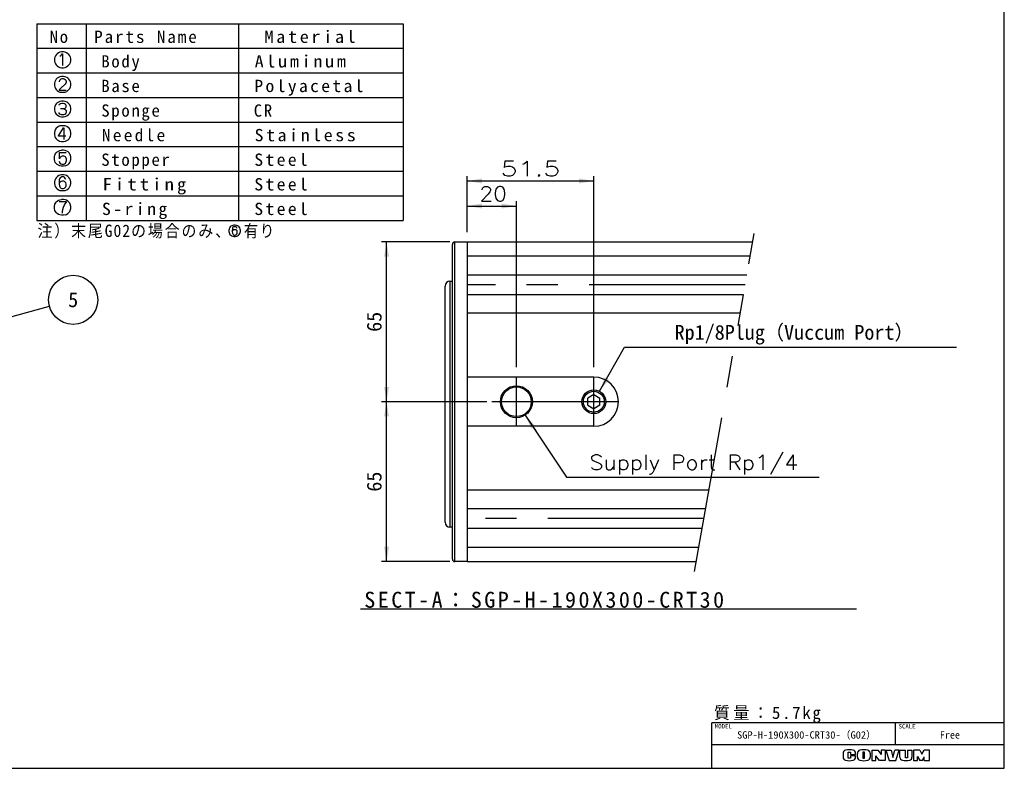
# Model space of a CAD drawing. Extents: x 0 to 400, y 0 to 277.
# Tile 3 of 4: x 200 to 400, y 0 to 152. Entities that reach past the tile are written whole.
import ezdxf
from ezdxf.enums import TextEntityAlignment as Align

# ---------------------------------------------------------------- set-up
doc = ezdxf.new("R2010")
doc.units = 0
doc.linetypes.add('CENTER', pattern=[50.8, 31.75, -6.35, 6.35, -6.35])
doc.linetypes.add('PHANTOM', pattern=[63.5, 31.75, -6.35, 6.35, -6.35, 6.35, -6.35])
doc.layers.get('0').update_dxf_attribs({"linetype": 'CONTINUOUS'})
doc.layers.get('DEFPOINTS').update_dxf_attribs({"linetype": 'CONTINUOUS'})
doc.layers.add('LY_1', color=151, linetype='CONTINUOUS')
doc.styles.add('MX_DIMTXSTY_3', font='txt.sh', dxfattribs={"width": 1.1, "bigfont": 'extfont'})
doc.styles.add('MX_DIMTXSTY_4', font='txt.sh', dxfattribs={"width": 1.35, "bigfont": 'extfont'})
doc.styles.add('MX_NOTE_STANDARD', font='txt.sh', dxfattribs={"bigfont": 'extfont'})
doc.dimstyles.new('MX_DIMSTYLE_P', dxfattribs={"dimtxt": 2.5, "dimasz": 2.5, "dimexe": 1, "dimexo": 1, "dimgap": 1, "dimtad": 1, "dimlfac": 2, "dimdsep": 46, "dimtxsty": 'MX_NOTE_STANDARD', "dimblk1": 'OPEN30', "dimblk2": 'OPEN30', "dimsah": 1, "dimcen": 2.5, "dimadec": 0, "dimazin": 0, "dimtfac": 1, "dimtmove": 0, "dimatfit": 3, "dimldrblk": 'OPEN30', "dimfxl": 1, "dimtzin": 0, "dimarcsym": 0})
doc.dimstyles.new('MXDIMSTYLE', dxfattribs={"dimtxt": 2.5, "dimasz": 2.5, "dimexe": 1, "dimexo": 1, "dimgap": 1, "dimtad": 1, "dimdsep": 46, "dimtxsty": 'MX_NOTE_STANDARD', "dimblk1": 'OPEN30', "dimblk2": 'OPEN30', "dimsah": 1, "dimcen": 2.5, "dimadec": 0, "dimazin": 0, "dimtfac": 1, "dimtmove": 0, "dimatfit": 3, "dimldrblk": 'OPEN30', "dimfxl": 1, "dimtzin": 0, "dimarcsym": 0})

# ---------------------------------------------------------------- blocks, each defined once
blk = doc.blocks.new('$KST8746')
at = {"color": 0, "linetype": 'ByBlock', "lineweight": -2}
for points in [[(0.167257, -0.382301), (0.087611, -0.39823), (0, -0.39823), (-0.079646, -0.382301), (-0.151327, -0.350442), (-0.215044, -0.302655), (-0.262832, -0.246903), (-0.302655, -0.183186), (-0.326549, -0.119469), (-0.350442, 0), (-0.350442, 0.119469), (-0.326549, 0.238938), (-0.302655, 0.302655), (-0.262832, 0.366372), (-0.215044, 0.422124), (-0.151327, 0.469912), (-0.079646, 0.50177), (0, 0.517699)], [(0.167257, -0.382301), (0.238938, -0.350442), (0.302655, -0.302655), (0.350442, -0.246903), (0.390265, -0.183186), (0.414159, -0.119469), (0.438053, 0), (0.438053, 0.119469), (0.414159, 0.238938), (0.390265, 0.302655), (0.350442, 0.366372), (0.302655, 0.422124), (0.238938, 0.469912), (0.167257, 0.50177), (0.087611, 0.517699), (0, 0.517699)], [(0.047788, -0.286726), (0.047788, -0.19115), (0.063717, -0.063717), (0.095575, 0.063717), (0.127434, 0.159292), (0.167257, 0.262832), (0.230973, 0.366372), (0.230973, 0.390265), (-0.119469, 0.390265)]]:
    blk.add_lwpolyline(points, dxfattribs=at)
blk = doc.blocks.new('$KST8744')
at = {"color": 0, "linetype": 'ByBlock', "lineweight": -2}
for points in [[(0.167257, -0.382301), (0.087611, -0.39823), (0, -0.39823), (-0.079646, -0.382301), (-0.159292, -0.350442), (-0.223009, -0.302655), (-0.270796, -0.246903), (-0.310619, -0.183186), (-0.334513, -0.111504), (-0.350442, -0.015929), (-0.350442, 0.135398), (-0.334513, 0.230973), (-0.310619, 0.302655), (-0.270796, 0.366372), (-0.223009, 0.422124), (-0.159292, 0.469912), (-0.079646, 0.50177), (0, 0.517699)], [(0.167257, -0.382301), (0.246903, -0.350442), (0.310619, -0.302655), (0.358407, -0.246903), (0.39823, -0.183186), (0.422124, -0.111504), (0.438053, -0.015929), (0.438053, 0.135398), (0.422124, 0.230973), (0.39823, 0.302655), (0.358407, 0.366372), (0.310619, 0.422124), (0.246903, 0.469912), (0.167257, 0.50177), (0.087611, 0.517699), (0, 0.517699)], [(-0.119469, -0.111504), (-0.10354, -0.175221), (-0.079646, -0.223009), (-0.031858, -0.262832), (0.015929, -0.278761), (0.095575, -0.278761), (0.143363, -0.262832), (0.183186, -0.230973), (0.20708, -0.183186), (0.230973, -0.095575), (0.230973, 0.007965), (0.20708, 0.095575), (0.183186, 0.135398), (0.151327, 0.159292), (0.10354, 0.175221), (0.031858, 0.175221), (-0.015929, 0.159292), (-0.055752, 0.127434), (-0.079646, 0.087611), (-0.10354, 0.023894), (-0.10354, 0.39823), (0.215044, 0.39823)]]:
    blk.add_lwpolyline(points, dxfattribs=at)
blk = doc.blocks.new('$KST8743')
at = {"color": 0, "linetype": 'ByBlock', "lineweight": -2}
for points in [[(-0.087611, 0.50177), (-0.159292, 0.469912), (-0.223009, 0.422124), (-0.270796, 0.366372), (-0.302655, 0.310619), (-0.334513, 0.215044), (-0.350442, 0.127434), (-0.350442, 0), (-0.334513, -0.10354), (-0.310619, -0.175221), (-0.270796, -0.238938), (-0.223009, -0.29469), (-0.159292, -0.350442), (-0.095575, -0.382301), (0, -0.39823), (0.087611, -0.39823), (0.183186, -0.382301), (0.246903, -0.350442), (0.310619, -0.29469), (0.358407, -0.238938), (0.39823, -0.175221), (0.422124, -0.10354), (0.438053, 0), (0.438053, 0.127434), (0.422124, 0.215044), (0.390265, 0.310619), (0.358407, 0.366372), (0.310619, 0.422124), (0.246903, 0.469912), (0.175221, 0.50177), (0.087611, 0.517699), (0, 0.517699), (-0.087611, 0.50177)], [(0.20708, -0.095575), (-0.151327, -0.095575), (-0.151327, -0.071681), (0.095575, 0.39823), (0.10354, 0.39823), (0.10354, -0.278761)]]:
    blk.add_lwpolyline(points, dxfattribs=at)
blk = doc.blocks.new('$KST8742')
at = {"color": 0, "linetype": 'ByBlock', "lineweight": -2}
for points in [[(-0.079646, 0.50177), (-0.159292, 0.461947), (-0.215044, 0.414159), (-0.262832, 0.358407), (-0.302655, 0.29469), (-0.334513, 0.20708), (-0.350442, 0.127434), (-0.350442, 0), (-0.334513, -0.087611), (-0.302655, -0.175221), (-0.262832, -0.238938), (-0.223009, -0.286726), (-0.159292, -0.342478), (-0.079646, -0.382301), (0, -0.39823), (0.087611, -0.39823), (0.167257, -0.382301), (0.246903, -0.342478), (0.310619, -0.286726), (0.350442, -0.238938), (0.390265, -0.175221), (0.422124, -0.087611), (0.438053, 0), (0.438053, 0.127434), (0.422124, 0.20708), (0.390265, 0.29469), (0.350442, 0.358407), (0.302655, 0.414159), (0.246903, 0.461947), (0.167257, 0.50177), (0.087611, 0.517699), (0, 0.517699), (-0.079646, 0.50177)], [(0.111504, 0.071681), (0.159292, 0.047788), (0.199115, 0.007965), (0.223009, -0.055752), (0.223009, -0.135398), (0.20708, -0.19115), (0.175221, -0.230973), (0.143363, -0.254867), (0.087611, -0.278761), (0.007965, -0.278761), (-0.039823, -0.262832), (-0.087611, -0.230973), (-0.111504, -0.19115), (-0.127434, -0.143363)], [(-0.111504, 0.278761), (-0.095575, 0.334513), (-0.055752, 0.374336), (0.007965, 0.39823), (0.079646, 0.39823), (0.135398, 0.374336), (0.183186, 0.334513), (0.20708, 0.270796), (0.20708, 0.19115), (0.19115, 0.135398), (0.151327, 0.095575), (0.10354, 0.071681), (-0.047788, 0.071681)]]:
    blk.add_lwpolyline(points, dxfattribs=at)
blk = doc.blocks.new('$KST8741')
at = {"color": 0, "linetype": 'ByBlock', "lineweight": -2}
for points in [[(-0.079646, 0.50177), (-0.159292, 0.469912), (-0.215044, 0.422124), (-0.262832, 0.366372), (-0.302655, 0.29469), (-0.334513, 0.20708), (-0.350442, 0.127434), (-0.350442, 0), (-0.334513, -0.079646), (-0.302655, -0.175221), (-0.262832, -0.238938), (-0.215044, -0.29469), (-0.159292, -0.342478), (-0.087611, -0.382301), (0, -0.39823), (0.087611, -0.39823), (0.175221, -0.382301), (0.246903, -0.342478), (0.302655, -0.29469), (0.350442, -0.238938), (0.390265, -0.175221), (0.422124, -0.079646), (0.438053, 0), (0.438053, 0.127434), (0.422124, 0.20708), (0.390265, 0.29469), (0.350442, 0.366372), (0.302655, 0.422124), (0.246903, 0.469912), (0.167257, 0.50177), (0.087611, 0.517699), (0, 0.517699), (-0.079646, 0.50177)], [(-0.10354, 0.215044), (-0.087611, 0.302655), (-0.055752, 0.350442), (-0.015929, 0.382301), (0.031858, 0.39823), (0.071681, 0.39823), (0.127434, 0.382301), (0.167257, 0.350442), (0.199115, 0.302655), (0.215044, 0.246903), (0.215044, 0.183186), (0.199115, 0.127434), (0.167257, 0.079646), (-0.055752, -0.175221), (-0.119469, -0.262832), (-0.119469, -0.278761), (0.215044, -0.278761)]]:
    blk.add_lwpolyline(points, dxfattribs=at)
blk = doc.blocks.new('$KST8740')
at = {"color": 0, "linetype": 'ByBlock', "lineweight": -2}
for points in [[(0, 0.517699), (-0.087611, 0.50177), (-0.151327, 0.469912), (-0.215044, 0.414159), (-0.254867, 0.366372), (-0.302655, 0.29469), (-0.334513, 0.20708), (-0.350442, 0.127434), (-0.350442, 0), (-0.334513, -0.087611), (-0.302655, -0.175221), (-0.262832, -0.238938), (-0.215044, -0.29469), (-0.151327, -0.350442), (-0.087611, -0.382301), (0, -0.39823), (0.087611, -0.39823), (0.175221, -0.382301), (0.238938, -0.350442), (0.302655, -0.29469), (0.350442, -0.238938), (0.390265, -0.175221), (0.422124, -0.087611), (0.438053, 0), (0.438053, 0.127434), (0.422124, 0.20708), (0.390265, 0.29469), (0.342478, 0.366372), (0.302655, 0.414159), (0.238938, 0.469912), (0.175221, 0.50177), (0.087611, 0.517699), (0, 0.517699)], [(-0.079646, 0.278761), (-0.039823, 0.310619), (0, 0.358407), (0.031858, 0.39823), (0.047788, 0.39823), (0.047788, -0.278761)]]:
    blk.add_lwpolyline(points, dxfattribs=at)
blk = doc.blocks.new('$KST8745')
at = {"color": 0, "linetype": 'ByBlock', "lineweight": -2}
for points in [[(-0.079646, 0.50177), (-0.143363, 0.477876), (-0.20708, 0.430088), (-0.254867, 0.374336), (-0.302655, 0.29469), (-0.334513, 0.20708), (-0.350442, 0.111504), (-0.350442, 0.007965), (-0.334513, -0.079646), (-0.310619, -0.159292), (-0.270796, -0.230973), (-0.223009, -0.286726), (-0.159292, -0.342478), (-0.079646, -0.382301), (0, -0.39823), (0.087611, -0.39823), (0.167257, -0.382301), (0.246903, -0.342478), (0.310619, -0.286726), (0.358407, -0.230973), (0.39823, -0.159292), (0.422124, -0.079646), (0.438053, 0.007965), (0.438053, 0.111504), (0.422124, 0.20708), (0.390265, 0.29469), (0.342478, 0.374336), (0.29469, 0.430088), (0.230973, 0.477876), (0.167257, 0.50177), (0.087611, 0.517699), (0, 0.517699), (-0.079646, 0.50177)], [(0.20708, 0.246903), (0.19115, 0.29469), (0.159292, 0.350442), (0.135398, 0.374336), (0.087611, 0.39823), (0.007965, 0.39823), (-0.039823, 0.374336), (-0.071681, 0.350442), (-0.095575, 0.29469), (-0.111504, 0.230973), (-0.119469, 0.127434), (-0.119469, -0.015929), (-0.10354, -0.119469), (-0.087611, -0.175221), (-0.063717, -0.223009), (-0.031858, -0.254867), (0.007965, -0.278761), (0.087611, -0.278761), (0.135398, -0.254867), (0.175221, -0.223009), (0.20708, -0.175221), (0.223009, -0.111504), (0.223009, -0.015929), (0.20708, 0.047788), (0.175221, 0.10354), (0.143363, 0.135398), (0.10354, 0.151327), (0.047788, 0.151327), (-0.023894, 0.135398), (-0.063717, 0.10354), (-0.095575, 0.071681), (-0.119469, 0.015929)]]:
    blk.add_lwpolyline(points, dxfattribs=at)
blk = doc.blocks.new('*D16')
at = {"color": 22, "linetype": 'CONTINUOUS'}
for p, q in [((294.771484, 74.538694), (273.374229, 74.538694)), ((274.374229, 42.038694), (274.374229, 74.538694)), ((287.271484, 42.038694), (273.374229, 42.038694))]:
    blk.add_line(p, q, dxfattribs=at)
for points in [[(273.874228, 71.538694), (274.87423, 71.538694), (274.374229, 74.538694)], [(274.87423, 45.038694), (273.874228, 45.038694), (274.374229, 42.038694)]]:
    blk.add_solid(points, dxfattribs=at)
at = {"layer": 'DEFPOINTS', "color": 0, "linetype": 'CONTINUOUS'}
for p in [(274.374229, 74.538694), (295.771484, 74.538694), (288.271484, 42.038694)]:
    blk.add_point(p, dxfattribs=at)
at = {"color": 22, "linetype": 'CONTINUOUS', "insert": (271.874229, 58.288694), "char_height": 3, "attachment_point": 5, "rotation": 90, "line_spacing_factor": 0.72}
blk.add_mtext('\\A1;65', dxfattribs=at)
blk = doc.blocks.new('_OPEN30')
at = {"color": 0, "linetype": 'ByBlock', "lineweight": -2}
for p, q in [((-1, 0.267949), (0, 0)), ((0, 0), (-1, -0.267949)), ((0, 0), (-1, 0))]:
    blk.add_line(p, q, dxfattribs=at)
blk = doc.blocks.new('*D17')
at = {"color": 22, "linetype": 'CONTINUOUS'}
for p, q in [((287.271484, 107.038694), (273.374229, 107.038694)), ((274.374229, 74.538694), (274.374229, 107.038694)), ((294.771484, 74.538694), (273.374229, 74.538694))]:
    blk.add_line(p, q, dxfattribs=at)
for points in [[(273.874228, 104.038694), (274.87423, 104.038694), (274.374229, 107.038694)], [(274.87423, 77.538694), (273.874228, 77.538694), (274.374229, 74.538694)]]:
    blk.add_solid(points, dxfattribs=at)
at = {"layer": 'DEFPOINTS', "color": 0, "linetype": 'CONTINUOUS'}
for p in [(274.374229, 107.038694), (288.271484, 107.038694), (295.771484, 74.538694)]:
    blk.add_point(p, dxfattribs=at)
at = {"color": 22, "linetype": 'CONTINUOUS', "insert": (271.874229, 90.788694), "char_height": 3, "attachment_point": 5, "rotation": 90, "line_spacing_factor": 0.72}
blk.add_mtext('\\A1;65', dxfattribs=at)
blk = doc.blocks.new('*D18')
at = {"color": 22, "linetype": 'CONTINUOUS'}
for p, q in [((302.570221, 71.831842), (310.95774, 59.209777)), ((302.570221, 71.831842), (304.784051, 68.500332)), ((310.95774, 59.209777), (362.362632, 59.209777))]:
    blk.add_line(p, q, dxfattribs=at)
blk.add_solid([(303.814154, 69.056481), (304.647033, 69.609939), (302.570221, 71.831842)], dxfattribs=at)
at = {"layer": 'DEFPOINTS', "color": 0, "linetype": 'CONTINUOUS'}
for p in [(298.972748, 77.245546), (302.570221, 71.831842)]:
    blk.add_point(p, dxfattribs=at)
at = {"color": 22, "linetype": 'CONTINUOUS', "insert": (336.862632, 61.709777), "char_height": 3, "attachment_point": 5, "line_spacing_factor": 0.72, "style": 'MX_DIMTXSTY_3'}
blk.add_mtext('\\A1;Supply Port Rp1/4', dxfattribs=at)
blk = doc.blocks.new('_NONE')
at = {"color": 0, "linetype": 'ByBlock', "lineweight": -2}
blk.add_circle((0, 0), 0.25, dxfattribs=at)
blk = doc.blocks.new('*D20')
at = {"color": 22, "linetype": 'CONTINUOUS'}
for p, q in [((290.771485, 109.038694), (290.771485, 115.326641)), ((290.771485, 114.326641), (300.771485, 114.326641)), ((300.771485, 81.538696), (300.771485, 115.326641))]:
    blk.add_line(p, q, dxfattribs=at)
for points in [[(293.771485, 113.82664), (293.771485, 114.826642), (290.771485, 114.326641)], [(297.771485, 114.826642), (297.771485, 113.82664), (300.771485, 114.326641)]]:
    blk.add_solid(points, dxfattribs=at)
at = {"layer": 'DEFPOINTS', "color": 0, "linetype": 'CONTINUOUS'}
for p in [(300.771485, 114.326641), (290.771485, 107.038694), (300.771485, 79.538696)]:
    blk.add_point(p, dxfattribs=at)
at = {"color": 22, "linetype": 'CONTINUOUS', "insert": (296.050739, 116.826641), "char_height": 3, "attachment_point": 5, "line_spacing_factor": 0.72, "style": 'MX_DIMTXSTY_3'}
blk.add_mtext('\\A1;20', dxfattribs=at)
blk = doc.blocks.new('*D21')
at = {"color": 22, "linetype": 'CONTINUOUS'}
for p, q in [((317.705296, 76.65511), (322.737729, 85.652092)), ((322.737729, 85.652092), (390.255845, 85.652092)), ((317.705296, 76.65511), (319.657973, 80.146106))]:
    blk.add_line(p, q, dxfattribs=at)
blk.add_solid([(319.606179, 79.029272), (318.733428, 79.517442), (317.705296, 76.65511)], dxfattribs=at)
at = {"layer": 'DEFPOINTS', "color": 0, "linetype": 'CONTINUOUS'}
for p in [(317.705296, 76.65511), (315.337674, 72.422278)]:
    blk.add_point(p, dxfattribs=at)
at = {"color": 22, "linetype": 'CONTINUOUS', "insert": (357.255845, 88.152092), "char_height": 3, "attachment_point": 5, "line_spacing_factor": 0.72}
blk.add_mtext('\\A1;Rp1/8Plug（Vuccum Port）', dxfattribs=at)
blk = doc.blocks.new('*D22')
at = {"color": 22, "linetype": 'CONTINUOUS'}
for p, q in [((290.771485, 109.038695), (290.771485, 120.422686)), ((316.521485, 81.538695), (316.521485, 120.422686)), ((290.771485, 119.422686), (316.521485, 119.422686))]:
    blk.add_line(p, q, dxfattribs=at)
for points in [[(293.771485, 118.922685), (293.771485, 119.922687), (290.771485, 119.422686)], [(313.521485, 119.922687), (313.521485, 118.922685), (316.521485, 119.422686)]]:
    blk.add_solid(points, dxfattribs=at)
at = {"layer": 'DEFPOINTS', "color": 0, "linetype": 'CONTINUOUS'}
for p in [(316.521485, 119.422686), (290.771485, 107.038695), (316.521485, 79.538695)]:
    blk.add_point(p, dxfattribs=at)
at = {"color": 22, "linetype": 'CONTINUOUS', "insert": (303.646485, 121.922686), "char_height": 3, "attachment_point": 5, "line_spacing_factor": 0.72, "style": 'MX_DIMTXSTY_4'}
blk.add_mtext('\\A1;51.5', dxfattribs=at)
blk = doc.blocks.new('$BALOON')
at = {"color": 0, "linetype": 'CONTINUOUS', "lineweight": -2}
blk.add_circle((0, 0), 1, dxfattribs=at)
blk.add_attdef('NO.', text='', height=0.8, dxfattribs=at).set_placement((0, 0), align=Align.MIDDLE_CENTER)

msp = doc.modelspace()

# ---------------------------------------------------------------- linework, layer by layer
at = {"layer": 'LY_1', "color": 150, "linetype": 'CONTINUOUS'}
msp.add_line((400, 0), (400, 277), dxfattribs=at)
at = {"layer": 'LY_1', "color": 22, "linetype": 'CONTINUOUS'}
for p, q in [((203.256102, 151.405054), (203.256102, 111.405054)), ((203.256102, 151.405054), (277.756102, 151.405054)), ((213.256102, 151.405054), (213.256102, 111.405054)), ((244.256102, 151.405054), (244.256102, 111.405054)), ((277.756102, 151.405054), (277.756102, 111.405054)), ((203.256102, 146.405054), (277.756102, 146.405054)), ((203.256102, 141.405054), (277.756102, 141.405054)), ((203.256102, 136.405054), (277.756102, 136.405054)), ((203.256102, 131.405054), (277.756102, 131.405054)), ((203.256102, 126.405054), (277.756102, 126.405054)), ((203.256102, 121.405054), (277.756102, 121.405054)), ((203.256102, 116.405054), (277.756102, 116.405054)), ((203.256102, 111.405054), (277.756102, 111.405054)), ((269.09459, 32.398268), (369.970882, 32.398268))]:
    msp.add_line(p, q, dxfattribs=at)
at = {"layer": 'LY_1', "color": 22, "linetype": 'PHANTOM'}
msp.add_line((337.024951, 40.006127), (349.143181, 108.732023), dxfattribs=at)
at = {"layer": 'LY_1', "color": 254, "linetype": 'CONTINUOUS'}
for p, q in [((287.771485, 106.038694), (287.771485, 106.538694)), ((287.771485, 106.038694), (287.771485, 106.538694)), ((288.271485, 42.038691), (288.271485, 107.038694)), ((288.271485, 107.038694), (290.771485, 107.038694)), ((288.271485, 107.038694), (290.771485, 107.038694)), ((290.771485, 107.038694), (290.771485, 42.038694)), ((290.771485, 107.038694), (348.844601, 107.038694)), ((290.771485, 107.038691), (290.771485, 106.038694)), ((290.771485, 107.038691), (290.771485, 42.038691)), ((287.771485, 43.038691), (287.771485, 106.038694)), ((287.771485, 43.038691), (287.771485, 106.038694)), ((348.337662, 104.163697), (290.771485, 104.163697)), ((347.654395, 100.288697), (290.771485, 100.288697)), ((287.271485, 99.038694), (287.771485, 99.038694)), ((287.271485, 99.038694), (287.271485, 49.038694)), ((287.771485, 49.038694), (287.771485, 99.038694)), ((286.271485, 50.038694), (286.271485, 98.038694)), ((346.949087, 96.288697), (290.771485, 96.288697)), ((346.28786, 92.538697), (290.771485, 92.538697)), ((316.521485, 79.538694), (290.771485, 79.538694)), ((316.521485, 75.98207), (315.271485, 75.260382)), ((315.271485, 73.817006), (315.271485, 75.260382)), ((316.521485, 75.98207), (317.771485, 75.260382)), ((317.771485, 73.817006), (317.771485, 75.260382)), ((315.271485, 73.817006), (316.521485, 73.095318)), ((317.771485, 73.817006), (316.521485, 73.095318)), ((316.521485, 69.538694), (290.771485, 69.538694)), ((339.940088, 56.538692), (290.771485, 56.538692)), ((339.278862, 52.788692), (290.771485, 52.788692)), ((287.771485, 49.038694), (287.271485, 49.038694)), ((338.573554, 48.788692), (290.771485, 48.788692)), ((337.890287, 44.913692), (290.771485, 44.913692)), ((287.771485, 42.538691), (287.771485, 43.038691)), ((287.771485, 42.538691), (287.771485, 43.038691)), ((290.771485, 42.038691), (288.271485, 42.038691)), ((290.771485, 42.038691), (288.271485, 42.038691)), ((290.771485, 42.038694), (337.383347, 42.038694))]:
    msp.add_line(p, q, dxfattribs=at)
at = {"layer": 'LY_1', "color": 22, "linetype": 'CENTER'}
for p, q in [((347.301741, 98.288697), (290.771485, 98.288697)), ((300.771485, 69.538694), (300.771485, 79.538694)), ((316.521485, 69.538694), (316.521485, 79.538694)), ((321.521485, 74.538694), (295.771485, 74.538694)), ((338.926208, 50.788692), (290.771485, 50.788692))]:
    msp.add_line(p, q, dxfattribs=at)
at = {"layer": 'LY_1', "color": 253, "linetype": 'CONTINUOUS'}
for p in [(400, 9.25), (340.5, 0)]:
    msp.add_line(p, (340.5, 9.25), dxfattribs=at)
at = {"layer": 'LY_1', "color": 255, "linetype": 'CONTINUOUS'}
for p, q in [((377.874501, 4.75), (377.874501, 9.25)), ((400, 4.75), (340.5, 4.75))]:
    msp.add_line(p, q, dxfattribs=at)
at = {"layer": 'LY_1', "color": 220, "linetype": 'CONTINUOUS'}
for p, q in [((367.2, 3.042316), (367.2, 2.259631)), ((368.275, 3.270973), (368.7, 3.270973)), ((368.275, 2.045973), (368.275, 3.270973)), ((368.7, 2.045973), (368.275, 2.045973)), ((368.7, 3.270973), (368.7, 2.830973)), ((368.7, 2.830973), (369.75, 2.830973)), ((369.75, 2.545973), (368.7, 2.545973)), ((368.7, 2.545973), (368.7, 2.045973)), ((369.75, 2.830973), (369.75, 3.042316)), ((369.75, 2.259631), (369.75, 2.545973)), ((370.125, 2.266502), (370.125, 3.035444)), ((371.6, 3.270973), (371.225, 3.270973)), ((371.225, 3.270973), (371.225, 2.045973)), ((371.225, 2.045973), (371.6, 2.045973)), ((371.6, 2.045973), (371.6, 3.270973)), ((372.74, 3.035444), (372.74, 2.266502)), ((373.05, 3.695973), (373.05, 1.605973)), ((373.05, 3.695973), (374.3, 3.695973)), ((374.59, 1.605973), (373.89, 2.555973)), ((373.89, 1.605973), (373.89, 2.555973)), ((374.3, 3.695973), (374.95, 2.790307)), ((375.8, 3.695973), (374.95, 3.695973)), ((374.95, 3.695973), (374.95, 2.790307)), ((375.8, 3.695973), (375.8, 1.605973)), ((375.89, 3.695973), (376.575, 1.605973)), ((375.89, 3.695973), (377.015, 3.695973)), ((377.015, 3.695973), (377.35, 2.205973)), ((377.35, 2.205973), (377.75, 3.695973)), ((378.65, 3.695973), (377.75, 3.695973)), ((377.95, 1.605973), (378.65, 3.695973)), ((378.775, 2.231489), (378.775, 3.695973)), ((378.775, 3.695973), (379.9, 3.695973)), ((379.9, 2.105973), (379.9, 3.695973)), ((380.29, 2.105973), (379.9, 2.105973)), ((380.29, 3.695973), (381.225, 3.695973)), ((380.29, 3.695973), (380.29, 2.105973)), ((381.225, 3.695973), (381.225, 2.255943)), ((381.565, 3.695973), (381.565, 1.605973)), ((382.8, 3.695973), (381.565, 3.695973)), ((382.345, 2.433246), (382.8, 1.605973)), ((382.345, 1.605973), (382.345, 2.433246)), ((382.8, 3.695973), (383.21, 2.845973)), ((383.21, 2.845973), (383.68, 3.695973)), ((383.35, 1.605973), (383.725, 2.330973)), ((384.8, 3.695973), (383.68, 3.695973)), ((383.725, 1.605973), (383.725, 2.330973)), ((384.8, 1.605973), (384.8, 3.695973)), ((373.05, 1.605973), (373.89, 1.605973)), ((375.8, 1.605973), (374.59, 1.605973)), ((376.575, 1.605973), (377.95, 1.605973)), ((381.565, 1.605973), (382.36, 1.605973)), ((383.35, 1.605973), (382.8, 1.605973)), ((383.725, 1.605973), (384.8, 1.605973))]:
    msp.add_line(p, q, dxfattribs=at)
at = {"layer": 'LY_1', "color": 31, "linetype": 'CONTINUOUS'}
msp.add_line((0, 0), (400, 0), dxfattribs=at)
at = {"layer": 'LY_1', "color": 7, "linetype": 'CONTINUOUS'}
for centre, radius in [((300.771485, 74.538694), 3.25), ((316.521485, 74.538694), 2.425)]:
    msp.add_circle(centre, radius, dxfattribs=at)
at = {"layer": 'LY_1', "color": 254, "linetype": 'CONTINUOUS'}
for centre, radius in [((300.771485, 74.538694), 3.025), ((316.521485, 74.538694), 2.125)]:
    msp.add_circle(centre, radius, dxfattribs=at)
for centre, radius, start, end in [((288.271485, 106.538694), 0.5, 90, 180), ((288.271485, 106.538694), 0.5, 90, 180), ((287.271485, 98.038694), 1, 90, 180), ((316.521485, 74.538694), 5, 270, 90), ((287.271485, 50.038694), 1, 180, 270), ((288.271485, 42.538691), 0.5, 180, 270), ((288.271485, 42.538691), 0.5, 180, 270)]:
    msp.add_arc(centre, radius, start, end, dxfattribs=at)
at = {"layer": 'LY_1', "color": 220, "linetype": 'CONTINUOUS'}
for centre, radius, start, end in [((367.85, 3.042316), 0.65, 101.631293, 180), ((367.85, 2.259631), 0.65, 180, 258.368707), ((368.475, 0.005973), 3.75, 78.368707, 101.631293), ((369.1, 3.042316), 0.65, 0, 78.368707), ((369.1, 2.259631), 0.65, 281.631293, 0), ((370.775, 3.035444), 0.65, 102.245257, 180), ((370.775, 2.266502), 0.65, 180, 257.754743), ((371.4325, 0.005973), 3.75, 77.754743, 102.245257), ((372.09, 3.035444), 0.65, 0, 77.754743), ((372.09, 2.266502), 0.65, 282.245257, 0), ((379.375, 2.231489), 0.6, 180, 259.765703), ((380.625, 2.255943), 0.6, 282.475783, 0), ((368.475, 5.295973), 3.75, 258.368707, 281.631293), ((371.4325, 5.295973), 3.75, 257.754743, 282.245257), ((379.939114, 5.355973), 3.775, 259.765703, 282.475783)]:
    msp.add_arc(centre, radius, start, end, dxfattribs=at)

# ---------------------------------------------------------------- block references
at = {"layer": 'LY_1', "color": 22, "linetype": 'CONTINUOUS'}
for name, p, xscale, yscale, zscale in [('$KST8740', (208.292892, 143.847984), 4.2, 3.5, 3.5), ('$KST8741', (208.292892, 138.847984), 4.2, 3.5, 3.5), ('$KST8742', (208.292892, 133.847984), 4.2, 3.5, 3.5), ('$KST8743', (208.292892, 128.847984), 4.2, 3.5, 3.5), ('$KST8744', (208.292892, 123.847984), 4.2, 3.5, 3.5), ('$KST8745', (208.292892, 118.847984), 4.2, 3.5, 3.5), ('$KST8746', (208.292892, 113.847984), 4.2, 3.5, 3.5), ('$KST8745', (243.343719, 109.133571), 3, 2.5, 2.5)]:
    msp.add_blockref(name, p, dxfattribs=dict(at, xscale=xscale, yscale=yscale, zscale=zscale))
at = {"layer": 'LY_1', "color": 22, "linetype": 'ByBlock'}
ref = msp.add_blockref('$BALOON', (210.644805, 95.269646), dxfattribs=dict(at, xscale=5, yscale=5, zscale=5))
ref.add_attrib('NO.', '5', dxfattribs={"color": 22, "linetype": 'CONTINUOUS', "height": 3}).set_placement((210.644805, 95.269646), align=Align.MIDDLE_CENTER)

# ---------------------------------------------------------------- texts
at = {"layer": 'LY_1', "color": 22, "linetype": 'CONTINUOUS', "line_spacing_factor": 0.72}
for s, insert, char_height, attachment_point in [('\\T1.298404;\\W1.082004;\\A1;Material', (249.54732, 149.997984), 2.5, 1), ('\\T1.200000;\\A1;No', (205.859558, 149.997984), 2.5, 1), ('\\T1.224745;\\W1.020621;\\A1;Parts Name', (214.904874, 149.997984), 2.5, 1), ('\\T1.200000;\\A1;Body', (216.359558, 144.997984), 2.5, 1), ('\\T1.298404;\\W1.082004;\\A1;Aluminum', (247.54732, 144.997984), 2.5, 1), ('\\T1.264911;\\W1.054093;\\A1;Polyacetal', (247.481148, 139.997984), 2.5, 1), ('\\T1.200000;\\A1;Base', (216.359558, 139.997984), 2.5, 1), ('\\T1.200000;\\A1;Sponge', (216.359558, 134.997984), 2.5, 1), ('\\T1.200000;\\A1;CR', (247.359558, 134.997984), 2.5, 1), ('\\T1.253359;\\W1.044466;\\A1;Needle', (216.458867, 129.997984), 2.5, 1), ('\\T1.286261;\\W1.071884;\\A1;Stainless', (247.523059, 129.997984), 2.5, 1), ('\\T1.200000;\\A1;Stopper', (216.359558, 124.997984), 2.5, 1), ('\\T1.264911;\\W1.054093;\\A1;Steel', (247.481148, 124.997984), 2.5, 1), ('\\T1.264911;\\W1.054093;\\A1;Steel', (247.481148, 119.997984), 2.5, 1), ('\\T1.333725;\\W1.111438;\\A1;Fitting', (216.619635, 119.997984), 2.5, 1), ('\\T1.272792;\\W1.060660;\\A1;S-ring', (216.496508, 114.997984), 2.5, 1), ('\\T1.264911;\\W1.054093;\\A1;Steel', (247.481148, 114.997984), 2.5, 1), ('\\T1.123398;\\W0.936165;\\A1;注）末尾G02の場合のみ、', (203.378188, 109.133571), 2.5, 4), ('\\T1.095445;\\W0.912871;\\A1;有り', (245.332993, 109.133571), 2.5, 4), ('\\T1.218899;\\W1.015749;\\A1;SECT-A：SGP-H-190X300-CRT30', (269.844351, 35.89532), 3.25, 1), ('\\T1.205031;\\W1.004193;\\A1;質量：5.7kg', (340.950766, 12.544994), 2.5, 1)]:
    msp.add_mtext(s, dxfattribs=dict(at, insert=insert, char_height=char_height, attachment_point=attachment_point))
at = {"layer": 'LY_1', "color": 140, "linetype": 'CONTINUOUS', "attachment_point": 2}
for s, insert, char_height, line_spacing_factor in [('\\W0.944444;\\A1;MODEL', (342.856274, 8.997716), 0.9, 0.6), ('\\W0.944444;\\A1;SCALE', (380.230775, 8.997716), 0.9, 0.6), ('\\W1.031637;\\A1;SGP-H-190X300-CRT30-（G02）', (359.775219, 7.534791), 1.5, 0.72), ('\\A1;Free', (388.93725, 7.545821), 1.5, 0.72)]:
    msp.add_mtext(s, dxfattribs=dict(at, insert=insert, char_height=char_height, line_spacing_factor=line_spacing_factor))

# ---------------------------------------------------------------- dimensions: what is measured, and where the dimension line sits
at = {"layer": 'LY_1', "color": 22, "linetype": 'CONTINUOUS'}
for base, p1, p2, override, picture, middle in [((316.521485, 119.422686), (290.771485, 107.038695), (316.521485, 79.538695), {"dimtxt": 3, "dimasz": 3, "dimexo": 2, "dimtxsty": 'MX_DIMTXSTY_4', "dimtzin": 8}, '*D22', (303.646485, 119.422686)), ((300.771485, 114.326641), (290.771485, 107.038694), (300.771485, 79.538696), {"dimtxt": 3, "dimasz": 3, "dimexo": 2, "dimtxsty": 'MX_DIMTXSTY_3', "dimtzin": 8}, '*D20', (296.050739, 114.326641))]:
    dim = msp.add_linear_dim(base=base, p1=p1, p2=p2, text='\\A1;<>', dimstyle='MX_DIMSTYLE_P', override=override, dxfattribs=at)
    dim.commit()
    dim.dimension.update_dxf_attribs({"geometry": picture, "text_midpoint": middle, "dimtype": 128})
for base, p1, p2, picture, middle in [((274.374229, 107.038694), (295.771484, 74.538694), (288.271484, 107.038694), '*D17', (274.374229, 90.788694)), ((274.374229, 74.538694), (288.271484, 42.038694), (295.771484, 74.538694), '*D16', (274.374229, 58.288694))]:
    dim = msp.add_linear_dim(base=base, p1=p1, p2=p2, angle=90, text='\\A1;<>', dimstyle='MX_DIMSTYLE_P', override={"dimtxt": 3, "dimasz": 3, "dimtzin": 8}, dxfattribs=at)
    dim.commit()
    dim.dimension.update_dxf_attribs({"geometry": picture, "text_midpoint": middle, "dimtype": 128})
for p1, p2, text, override, picture, middle in [((315.337674, 72.422278), (317.705296, 76.65511), '\\A1;Rp1/8Plug（Vuccum Port）', {"dimtxt": 3, "dimasz": 3, "dimtih": 1, "dimtoh": 1, "dimlfac": 0.5, "dimblk1": 'NONE', "dimcen": 0, "dimtofl": 0}, '*D21', (357.255845, 85.652092)), ((298.972748, 77.245546), (302.570221, 71.831842), '\\A1;Supply Port Rp1/4', {"dimtxt": 3, "dimasz": 3, "dimtih": 1, "dimtoh": 1, "dimlfac": 0.5, "dimtxsty": 'MX_DIMTXSTY_3', "dimblk1": 'NONE', "dimcen": 0, "dimtofl": 0}, '*D18', (336.862632, 59.209777))]:
    dim = msp.add_diameter_dim_2p(p1=p1, p2=p2, text=text, dimstyle='MX_DIMSTYLE_P', override=override, dxfattribs=at)
    dim.commit()
    dim.dimension.update_dxf_attribs({"geometry": picture, "text_midpoint": middle, "dimtype": 131})

# ---------------------------------------------------------------- leaders
msp.add_leader([(154.642939, 79.940022), (205.822221, 93.94954)], dimstyle='MXDIMSTYLE', override={"dimasz": 2.77}, dxfattribs=at)

doc.saveas('drawing.dxf')
